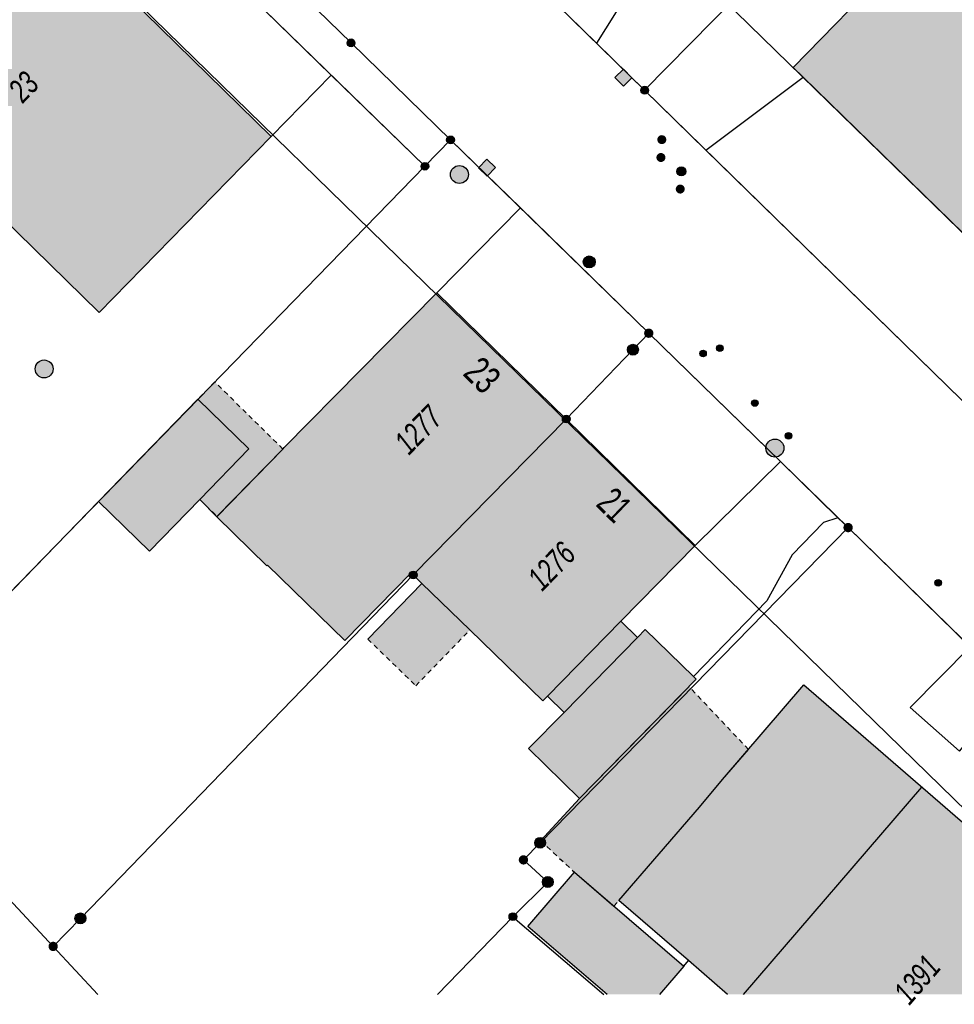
# Model space of a CAD drawing. Header units: metres. Extents: x 2695751 to 2696029, y 1260877 to 1261206.
# Tile 7 of 69: x 2695833 to 2695872, y 1260882 to 1260923. Entities that reach past the tile are written whole.
import ezdxf

# ---------------------------------------------------------------- set-up
doc = ezdxf.new("R2010")
doc.units = ezdxf.units.M
doc.linetypes.add('AUSGEZOGEN', pattern=[0])
doc.linetypes.add('VERDECKT2_S2', pattern=[0.36, 0.2, -0.16])
for name, color, linetype in [('AV_Flächen (EO)', 7, 'AUSGEZOGEN'), ('AV_Gebäudeflächen (BB)', 7, 'AUSGEZOGEN'), ('AV_Gebäudeflächen (EO)', 7, 'AUSGEZOGEN'), ('AV_Haus-Nr.', 7, 'AUSGEZOGEN'), ('AV_Linien (BB)', 7, 'AUSGEZOGEN'), ('AV_Linien (EO)', 7, 'AUSGEZOGEN'), ('AV_Versicherung-Nr.', 7, 'AUSGEZOGEN'), ('Liegenschaftsgrenzen', 7, 'AUSGEZOGEN'), ('PFAV', 255, 'AUSGEZOGEN'), ('PFAW', 255, 'AUSGEZOGEN'), ('PFEW', 255, 'AUSGEZOGEN'), ('PFGA', 255, 'AUSGEZOGEN'), ('PFWA', 255, 'AUSGEZOGEN'), ('RAEW', 8, 'AUSGEZOGEN'), ('RP_Abstandslinie', 7, 'AUSGEZOGEN')]:
    doc.layers.add(name, color=color, linetype=linetype)
doc.styles.add('ARIAL', font='arial.ttf')

msp = doc.modelspace()

# ---------------------------------------------------------------- hatches: boundary and pattern name
at = {"layer": 'AV_Gebäudeflächen (BB)', "true_color": 0xd2d2d2, "transparency": 33554687}
for points in [[(2695829.901, 1260931.914), (2695822.7, 1260924.549), (2695827.742, 1260919.62), (2695836.665, 1260910.895), (2695843.867, 1260918.259)], [(2695878.81, 1260908.35), (2695886.95, 1260916.691), (2695873.863, 1260929.517), (2695865.697, 1260921.138), (2695866.105, 1260920.74)], [(2695849.8, 1260899.92), (2695856.2, 1260906.44), (2695850.782, 1260911.713), (2695844.41, 1260905.248), (2695844.349, 1260905.186), (2695841.589, 1260902.353), (2695843.682, 1260900.295), (2695843.71, 1260900.323), (2695846.943, 1260897.18), (2695849.711, 1260900.008)], [(2695836.635, 1260902.989), (2695838.769, 1260900.916), (2695840.872, 1260903.08), (2695842.924, 1260905.192), (2695840.792, 1260907.267)], [(2695856.2, 1260906.44), (2695849.8, 1260899.92), (2695850.166, 1260899.565), (2695852.169, 1260897.623), (2695855.228, 1260894.659), (2695855.417, 1260894.852), (2695856.11, 1260894.172), (2695854.626, 1260892.657), (2695856.756, 1260890.572), (2695861.637, 1260895.559), (2695861.521, 1260895.672), (2695859.498, 1260897.637), (2695859.179, 1260897.311), (2695858.491, 1260897.985), (2695861.6, 1260901.154)], [(2695861.319, 1260883.793), (2695862.952, 1260882.381), (2695877.617, 1260882.381), (2695878.642, 1260883.572), (2695879.105, 1260884.11), (2695866.142, 1260895.324), (2695862.736, 1260891.366), (2695861.771, 1260890.203), (2695858.406, 1260886.313)], [(2695856.543, 1260887.49), (2695854.599, 1260885.225), (2695857.913, 1260882.381), (2695860.105, 1260882.381), (2695861.119, 1260883.562)]]:
    msp.add_hatch(color=254, dxfattribs=at).paths.add_polyline_path(points)
at = {"layer": 'AV_Gebäudeflächen (EO)', "true_color": 0xebebeb, "transparency": 33554687}
for points in [[(2695840.792, 1260907.267), (2695842.924, 1260905.192), (2695840.872, 1260903.08), (2695841.598, 1260902.375), (2695844.349, 1260905.186), (2695841.499, 1260907.995)], [(2695849.908, 1260895.289), (2695852.169, 1260897.623), (2695850.166, 1260899.565), (2695847.904, 1260897.231)], [(2695863.82, 1260892.626), (2695861.336, 1260895.252), (2695856.756, 1260890.572), (2695855.131, 1260888.806), (2695856.543, 1260887.49), (2695858.197, 1260886.071), (2695858.406, 1260886.313), (2695861.771, 1260890.203), (2695862.736, 1260891.366)]]:
    msp.add_hatch(color=7, dxfattribs=at).paths.add_polyline_path(points)
at = {"layer": 'PFAV', "transparency": 33554687}
for points in [[(2695847.362, 1260922.17), (2695847.359, 1260922.203), (2695847.349, 1260922.234), (2695847.333, 1260922.263), (2695847.312, 1260922.288), (2695847.286, 1260922.308), (2695847.256, 1260922.322), (2695847.225, 1260922.331), (2695847.192, 1260922.332), (2695847.159, 1260922.327), (2695847.128, 1260922.316), (2695847.101, 1260922.299), (2695847.077, 1260922.276), (2695847.058, 1260922.249), (2695847.045, 1260922.219), (2695847.038, 1260922.186), (2695847.038, 1260922.154), (2695847.045, 1260922.121), (2695847.058, 1260922.091), (2695847.077, 1260922.064), (2695847.101, 1260922.041), (2695847.128, 1260922.024), (2695847.159, 1260922.013), (2695847.192, 1260922.008), (2695847.225, 1260922.009), (2695847.256, 1260922.018), (2695847.286, 1260922.032), (2695847.312, 1260922.052), (2695847.333, 1260922.077), (2695847.349, 1260922.106), (2695847.359, 1260922.137)], [(2695859.642, 1260920.19), (2695859.639, 1260920.223), (2695859.629, 1260920.254), (2695859.613, 1260920.283), (2695859.592, 1260920.308), (2695859.566, 1260920.328), (2695859.536, 1260920.342), (2695859.505, 1260920.351), (2695859.472, 1260920.352), (2695859.439, 1260920.347), (2695859.408, 1260920.336), (2695859.381, 1260920.319), (2695859.357, 1260920.296), (2695859.338, 1260920.269), (2695859.325, 1260920.239), (2695859.318, 1260920.206), (2695859.318, 1260920.174), (2695859.325, 1260920.141), (2695859.338, 1260920.111), (2695859.357, 1260920.084), (2695859.381, 1260920.061), (2695859.408, 1260920.044), (2695859.439, 1260920.033), (2695859.472, 1260920.028), (2695859.505, 1260920.029), (2695859.536, 1260920.038), (2695859.566, 1260920.052), (2695859.592, 1260920.072), (2695859.613, 1260920.097), (2695859.629, 1260920.126), (2695859.639, 1260920.157)], [(2695851.524, 1260918.112), (2695851.521, 1260918.145), (2695851.511, 1260918.176), (2695851.495, 1260918.205), (2695851.474, 1260918.23), (2695851.448, 1260918.25), (2695851.418, 1260918.264), (2695851.387, 1260918.273), (2695851.354, 1260918.274), (2695851.321, 1260918.269), (2695851.29, 1260918.258), (2695851.263, 1260918.241), (2695851.239, 1260918.218), (2695851.22, 1260918.191), (2695851.207, 1260918.161), (2695851.2, 1260918.128), (2695851.2, 1260918.096), (2695851.207, 1260918.063), (2695851.22, 1260918.033), (2695851.239, 1260918.006), (2695851.263, 1260917.983), (2695851.29, 1260917.966), (2695851.321, 1260917.955), (2695851.354, 1260917.95), (2695851.387, 1260917.951), (2695851.418, 1260917.96), (2695851.448, 1260917.974), (2695851.474, 1260917.994), (2695851.495, 1260918.019), (2695851.511, 1260918.048), (2695851.521, 1260918.079)], [(2695850.452, 1260917.01), (2695850.449, 1260917.043), (2695850.439, 1260917.074), (2695850.423, 1260917.103), (2695850.402, 1260917.128), (2695850.376, 1260917.148), (2695850.346, 1260917.162), (2695850.315, 1260917.171), (2695850.282, 1260917.172), (2695850.249, 1260917.167), (2695850.218, 1260917.156), (2695850.191, 1260917.139), (2695850.167, 1260917.116), (2695850.148, 1260917.089), (2695850.135, 1260917.059), (2695850.128, 1260917.026), (2695850.128, 1260916.994), (2695850.135, 1260916.961), (2695850.148, 1260916.931), (2695850.167, 1260916.904), (2695850.191, 1260916.881), (2695850.218, 1260916.864), (2695850.249, 1260916.853), (2695850.282, 1260916.848), (2695850.315, 1260916.849), (2695850.346, 1260916.858), (2695850.376, 1260916.872), (2695850.402, 1260916.892), (2695850.423, 1260916.917), (2695850.439, 1260916.946), (2695850.449, 1260916.977)], [(2695859.848, 1260910.029), (2695859.844, 1260910.068), (2695859.832, 1260910.106), (2695859.813, 1260910.14), (2695859.787, 1260910.17), (2695859.756, 1260910.194), (2695859.721, 1260910.212), (2695859.683, 1260910.222), (2695859.643, 1260910.224), (2695859.604, 1260910.218), (2695859.567, 1260910.204), (2695859.534, 1260910.183), (2695859.505, 1260910.156), (2695859.483, 1260910.124), (2695859.467, 1260910.087), (2695859.459, 1260910.049), (2695859.459, 1260910.009), (2695859.467, 1260909.971), (2695859.483, 1260909.934), (2695859.505, 1260909.902), (2695859.534, 1260909.875), (2695859.567, 1260909.854), (2695859.604, 1260909.84), (2695859.643, 1260909.834), (2695859.683, 1260909.836), (2695859.721, 1260909.846), (2695859.756, 1260909.864), (2695859.787, 1260909.888), (2695859.813, 1260909.918), (2695859.832, 1260909.952), (2695859.844, 1260909.99)], [(2695859.217, 1260909.34), (2695859.213, 1260909.386), (2695859.199, 1260909.43), (2695859.177, 1260909.47), (2695859.147, 1260909.505), (2695859.11, 1260909.533), (2695859.069, 1260909.553), (2695859.024, 1260909.565), (2695858.978, 1260909.567), (2695858.933, 1260909.56), (2695858.89, 1260909.544), (2695858.851, 1260909.52), (2695858.817, 1260909.488), (2695858.791, 1260909.45), (2695858.773, 1260909.408), (2695858.764, 1260909.363), (2695858.764, 1260909.317), (2695858.773, 1260909.272), (2695858.791, 1260909.23), (2695858.817, 1260909.192), (2695858.851, 1260909.16), (2695858.89, 1260909.136), (2695858.933, 1260909.12), (2695858.978, 1260909.113), (2695859.024, 1260909.115), (2695859.069, 1260909.127), (2695859.11, 1260909.147), (2695859.147, 1260909.175), (2695859.177, 1260909.21), (2695859.199, 1260909.25), (2695859.213, 1260909.294)], [(2695856.362, 1260906.44), (2695856.359, 1260906.473), (2695856.349, 1260906.504), (2695856.333, 1260906.533), (2695856.312, 1260906.558), (2695856.286, 1260906.578), (2695856.256, 1260906.592), (2695856.225, 1260906.601), (2695856.192, 1260906.602), (2695856.159, 1260906.597), (2695856.128, 1260906.586), (2695856.101, 1260906.569), (2695856.077, 1260906.546), (2695856.058, 1260906.519), (2695856.045, 1260906.489), (2695856.038, 1260906.456), (2695856.038, 1260906.424), (2695856.045, 1260906.391), (2695856.058, 1260906.361), (2695856.077, 1260906.334), (2695856.101, 1260906.311), (2695856.128, 1260906.294), (2695856.159, 1260906.283), (2695856.192, 1260906.278), (2695856.225, 1260906.279), (2695856.256, 1260906.288), (2695856.286, 1260906.302), (2695856.312, 1260906.322), (2695856.333, 1260906.347), (2695856.349, 1260906.376), (2695856.359, 1260906.407)], [(2695868.185, 1260901.9), (2695868.181, 1260901.939), (2695868.169, 1260901.977), (2695868.15, 1260902.011), (2695868.124, 1260902.041), (2695868.093, 1260902.065), (2695868.058, 1260902.083), (2695868.02, 1260902.093), (2695867.98, 1260902.095), (2695867.941, 1260902.089), (2695867.904, 1260902.075), (2695867.871, 1260902.054), (2695867.842, 1260902.027), (2695867.82, 1260901.995), (2695867.804, 1260901.958), (2695867.796, 1260901.92), (2695867.796, 1260901.88), (2695867.804, 1260901.842), (2695867.82, 1260901.805), (2695867.842, 1260901.773), (2695867.871, 1260901.746), (2695867.904, 1260901.725), (2695867.941, 1260901.711), (2695867.98, 1260901.705), (2695868.02, 1260901.707), (2695868.058, 1260901.717), (2695868.093, 1260901.735), (2695868.124, 1260901.759), (2695868.15, 1260901.789), (2695868.169, 1260901.823), (2695868.181, 1260901.861)], [(2695849.962, 1260899.92), (2695849.959, 1260899.953), (2695849.949, 1260899.984), (2695849.933, 1260900.013), (2695849.912, 1260900.038), (2695849.886, 1260900.058), (2695849.856, 1260900.072), (2695849.825, 1260900.081), (2695849.792, 1260900.082), (2695849.759, 1260900.077), (2695849.728, 1260900.066), (2695849.701, 1260900.049), (2695849.677, 1260900.026), (2695849.658, 1260899.999), (2695849.645, 1260899.969), (2695849.638, 1260899.936), (2695849.638, 1260899.904), (2695849.645, 1260899.871), (2695849.658, 1260899.841), (2695849.677, 1260899.814), (2695849.701, 1260899.791), (2695849.728, 1260899.774), (2695849.759, 1260899.763), (2695849.792, 1260899.758), (2695849.825, 1260899.759), (2695849.856, 1260899.768), (2695849.886, 1260899.782), (2695849.912, 1260899.802), (2695849.933, 1260899.827), (2695849.949, 1260899.856), (2695849.959, 1260899.887)], [(2695855.337, 1260888.72), (2695855.333, 1260888.766), (2695855.319, 1260888.81), (2695855.297, 1260888.85), (2695855.267, 1260888.885), (2695855.23, 1260888.913), (2695855.189, 1260888.933), (2695855.144, 1260888.945), (2695855.098, 1260888.947), (2695855.053, 1260888.94), (2695855.01, 1260888.924), (2695854.971, 1260888.9), (2695854.937, 1260888.868), (2695854.911, 1260888.83), (2695854.893, 1260888.788), (2695854.884, 1260888.743), (2695854.884, 1260888.697), (2695854.893, 1260888.652), (2695854.911, 1260888.61), (2695854.937, 1260888.572), (2695854.971, 1260888.54), (2695855.01, 1260888.516), (2695855.053, 1260888.5), (2695855.098, 1260888.493), (2695855.144, 1260888.495), (2695855.189, 1260888.507), (2695855.23, 1260888.527), (2695855.267, 1260888.555), (2695855.297, 1260888.59), (2695855.319, 1260888.63), (2695855.333, 1260888.674)], [(2695854.606, 1260888.005), (2695854.602, 1260888.044), (2695854.59, 1260888.082), (2695854.571, 1260888.116), (2695854.545, 1260888.146), (2695854.514, 1260888.17), (2695854.479, 1260888.188), (2695854.441, 1260888.198), (2695854.401, 1260888.2), (2695854.362, 1260888.194), (2695854.325, 1260888.18), (2695854.292, 1260888.159), (2695854.263, 1260888.132), (2695854.241, 1260888.1), (2695854.225, 1260888.063), (2695854.217, 1260888.025), (2695854.217, 1260887.985), (2695854.225, 1260887.947), (2695854.241, 1260887.91), (2695854.263, 1260887.878), (2695854.292, 1260887.851), (2695854.325, 1260887.83), (2695854.362, 1260887.816), (2695854.401, 1260887.81), (2695854.441, 1260887.812), (2695854.479, 1260887.822), (2695854.514, 1260887.84), (2695854.545, 1260887.864), (2695854.571, 1260887.894), (2695854.59, 1260887.928), (2695854.602, 1260887.966)], [(2695855.657, 1260887.08), (2695855.653, 1260887.126), (2695855.639, 1260887.17), (2695855.617, 1260887.21), (2695855.587, 1260887.245), (2695855.55, 1260887.273), (2695855.509, 1260887.293), (2695855.464, 1260887.305), (2695855.418, 1260887.307), (2695855.373, 1260887.3), (2695855.33, 1260887.284), (2695855.291, 1260887.26), (2695855.257, 1260887.228), (2695855.231, 1260887.19), (2695855.213, 1260887.148), (2695855.204, 1260887.103), (2695855.204, 1260887.057), (2695855.213, 1260887.012), (2695855.231, 1260886.97), (2695855.257, 1260886.932), (2695855.291, 1260886.9), (2695855.33, 1260886.876), (2695855.373, 1260886.86), (2695855.418, 1260886.853), (2695855.464, 1260886.855), (2695855.509, 1260886.867), (2695855.55, 1260886.887), (2695855.587, 1260886.915), (2695855.617, 1260886.95), (2695855.639, 1260886.99), (2695855.653, 1260887.034)], [(2695836.107, 1260885.56), (2695836.103, 1260885.606), (2695836.089, 1260885.65), (2695836.067, 1260885.69), (2695836.037, 1260885.725), (2695836, 1260885.753), (2695835.959, 1260885.773), (2695835.914, 1260885.785), (2695835.868, 1260885.787), (2695835.823, 1260885.78), (2695835.78, 1260885.764), (2695835.741, 1260885.74), (2695835.707, 1260885.708), (2695835.681, 1260885.67), (2695835.663, 1260885.628), (2695835.654, 1260885.583), (2695835.654, 1260885.537), (2695835.663, 1260885.492), (2695835.681, 1260885.45), (2695835.707, 1260885.412), (2695835.741, 1260885.38), (2695835.78, 1260885.356), (2695835.823, 1260885.34), (2695835.868, 1260885.333), (2695835.914, 1260885.335), (2695835.959, 1260885.347), (2695836, 1260885.367), (2695836.037, 1260885.395), (2695836.067, 1260885.43), (2695836.089, 1260885.47), (2695836.103, 1260885.514)], [(2695854.132, 1260885.63), (2695854.129, 1260885.663), (2695854.119, 1260885.694), (2695854.103, 1260885.723), (2695854.082, 1260885.748), (2695854.056, 1260885.768), (2695854.026, 1260885.782), (2695853.995, 1260885.791), (2695853.962, 1260885.792), (2695853.929, 1260885.787), (2695853.898, 1260885.776), (2695853.871, 1260885.759), (2695853.847, 1260885.736), (2695853.828, 1260885.709), (2695853.815, 1260885.679), (2695853.808, 1260885.646), (2695853.808, 1260885.614), (2695853.815, 1260885.581), (2695853.828, 1260885.551), (2695853.847, 1260885.524), (2695853.871, 1260885.501), (2695853.898, 1260885.484), (2695853.929, 1260885.473), (2695853.962, 1260885.468), (2695853.995, 1260885.469), (2695854.026, 1260885.478), (2695854.056, 1260885.492), (2695854.082, 1260885.512), (2695854.103, 1260885.537), (2695854.119, 1260885.566), (2695854.129, 1260885.597)], [(2695834.938, 1260884.387), (2695834.934, 1260884.426), (2695834.922, 1260884.464), (2695834.903, 1260884.498), (2695834.877, 1260884.528), (2695834.846, 1260884.552), (2695834.811, 1260884.57), (2695834.773, 1260884.58), (2695834.733, 1260884.582), (2695834.694, 1260884.576), (2695834.657, 1260884.562), (2695834.624, 1260884.541), (2695834.595, 1260884.514), (2695834.573, 1260884.482), (2695834.557, 1260884.445), (2695834.549, 1260884.407), (2695834.549, 1260884.367), (2695834.557, 1260884.329), (2695834.573, 1260884.292), (2695834.595, 1260884.26), (2695834.624, 1260884.233), (2695834.657, 1260884.212), (2695834.694, 1260884.198), (2695834.733, 1260884.192), (2695834.773, 1260884.194), (2695834.811, 1260884.204), (2695834.846, 1260884.222), (2695834.877, 1260884.246), (2695834.903, 1260884.276), (2695834.922, 1260884.31), (2695834.934, 1260884.348)]]:
    msp.add_hatch(color=7, dxfattribs=at).paths.add_polyline_path(points)
at = {"layer": 'PFAW', "transparency": 33554687}
for points in [[(2695858.592, 1260921.068), (2695858.237, 1260920.715), (2695858.59, 1260920.36), (2695858.945, 1260920.713)], [(2695852.884, 1260917.305), (2695852.538, 1260916.945), (2695852.898, 1260916.599), (2695853.244, 1260916.959)], [(2695852.001, 1260916.402), (2695852.048, 1260916.461), (2695852.083, 1260916.528), (2695852.104, 1260916.601), (2695852.109, 1260916.677), (2695852.099, 1260916.752), (2695852.074, 1260916.824), (2695852.036, 1260916.889), (2695851.984, 1260916.945), (2695851.923, 1260916.989), (2695851.854, 1260917.021), (2695851.78, 1260917.038), (2695851.704, 1260917.039), (2695851.629, 1260917.026), (2695851.559, 1260916.997), (2695851.496, 1260916.955), (2695851.443, 1260916.901), (2695851.401, 1260916.838), (2695851.373, 1260916.767), (2695851.36, 1260916.692), (2695851.363, 1260916.616), (2695851.38, 1260916.543), (2695851.412, 1260916.474), (2695851.457, 1260916.413), (2695851.514, 1260916.362), (2695851.579, 1260916.324), (2695851.651, 1260916.3), (2695851.726, 1260916.291), (2695851.802, 1260916.297), (2695851.875, 1260916.318), (2695851.942, 1260916.353)], [(2695834.74, 1260908.534), (2695834.732, 1260908.609), (2695834.71, 1260908.682), (2695834.673, 1260908.748), (2695834.623, 1260908.805), (2695834.563, 1260908.852), (2695834.495, 1260908.885), (2695834.422, 1260908.904), (2695834.346, 1260908.908), (2695834.271, 1260908.897), (2695834.2, 1260908.87), (2695834.135, 1260908.83), (2695834.08, 1260908.778), (2695834.037, 1260908.716), (2695834.007, 1260908.646), (2695833.992, 1260908.572), (2695833.992, 1260908.496), (2695834.007, 1260908.421), (2695834.037, 1260908.352), (2695834.08, 1260908.289), (2695834.135, 1260908.237), (2695834.2, 1260908.197), (2695834.271, 1260908.171), (2695834.346, 1260908.159), (2695834.422, 1260908.163), (2695834.495, 1260908.182), (2695834.563, 1260908.215), (2695834.623, 1260908.262), (2695834.673, 1260908.319), (2695834.71, 1260908.386), (2695834.732, 1260908.458)]]:
    msp.add_hatch(color=7, dxfattribs=at).paths.add_polyline_path(points)
at = {"layer": 'PFEW', "transparency": 33554687}
msp.add_hatch(color=7, dxfattribs=at).paths.add_polyline_path([(2695865.301, 1260905.187), (2695865.301, 1260905.263), (2695865.286, 1260905.337), (2695865.256, 1260905.407), (2695865.213, 1260905.469), (2695865.158, 1260905.521), (2695865.093, 1260905.562), (2695865.022, 1260905.588), (2695864.947, 1260905.6), (2695864.871, 1260905.596), (2695864.798, 1260905.577), (2695864.73, 1260905.543), (2695864.67, 1260905.497), (2695864.62, 1260905.439), (2695864.583, 1260905.373), (2695864.561, 1260905.301), (2695864.553, 1260905.225), (2695864.561, 1260905.15), (2695864.583, 1260905.077), (2695864.62, 1260905.011), (2695864.67, 1260904.953), (2695864.73, 1260904.907), (2695864.798, 1260904.873), (2695864.871, 1260904.854), (2695864.947, 1260904.85), (2695865.022, 1260904.862), (2695865.093, 1260904.888), (2695865.157, 1260904.928), (2695865.212, 1260904.981), (2695865.256, 1260905.043), (2695865.286, 1260905.113)])
at = {"layer": 'PFGA', "transparency": 33554687}
for points in [[(2695860.385, 1260918.127), (2695860.381, 1260918.164), (2695860.369, 1260918.2), (2695860.35, 1260918.233), (2695860.324, 1260918.261), (2695860.294, 1260918.284), (2695860.26, 1260918.3), (2695860.223, 1260918.309), (2695860.185, 1260918.31), (2695860.147, 1260918.304), (2695860.112, 1260918.29), (2695860.08, 1260918.269), (2695860.053, 1260918.242), (2695860.032, 1260918.211), (2695860.018, 1260918.176), (2695860.011, 1260918.138), (2695860.012, 1260918.1), (2695860.02, 1260918.063), (2695860.036, 1260918.029), (2695860.058, 1260917.998), (2695860.086, 1260917.973), (2695860.119, 1260917.953), (2695860.155, 1260917.941), (2695860.192, 1260917.936), (2695860.23, 1260917.938), (2695860.267, 1260917.948), (2695860.3, 1260917.966), (2695860.33, 1260917.99), (2695860.354, 1260918.019), (2695860.372, 1260918.052), (2695860.382, 1260918.089)], [(2695860.883, 1260916.662), (2695860.912, 1260916.637), (2695860.946, 1260916.62), (2695860.982, 1260916.609), (2695861.02, 1260916.606), (2695861.058, 1260916.61), (2695861.094, 1260916.622), (2695861.127, 1260916.641), (2695861.155, 1260916.666), (2695861.178, 1260916.696), (2695861.194, 1260916.731), (2695861.203, 1260916.768), (2695861.204, 1260916.806), (2695861.198, 1260916.843), (2695861.184, 1260916.878), (2695861.163, 1260916.91), (2695861.137, 1260916.937), (2695861.105, 1260916.958), (2695861.07, 1260916.973), (2695861.033, 1260916.98), (2695860.995, 1260916.979), (2695860.958, 1260916.971), (2695860.923, 1260916.955), (2695860.893, 1260916.933), (2695860.867, 1260916.905), (2695860.847, 1260916.873), (2695860.835, 1260916.837), (2695860.83, 1260916.799), (2695860.832, 1260916.762), (2695860.842, 1260916.725), (2695860.86, 1260916.691)], [(2695857.414, 1260913.008), (2695857.409, 1260913.058), (2695857.394, 1260913.107), (2695857.369, 1260913.151), (2695857.336, 1260913.189), (2695857.296, 1260913.22), (2695857.251, 1260913.242), (2695857.202, 1260913.255), (2695857.151, 1260913.258), (2695857.101, 1260913.25), (2695857.054, 1260913.232), (2695857.011, 1260913.206), (2695856.974, 1260913.171), (2695856.945, 1260913.129), (2695856.925, 1260913.083), (2695856.915, 1260913.033), (2695856.915, 1260912.983), (2695856.925, 1260912.933), (2695856.945, 1260912.887), (2695856.974, 1260912.845), (2695857.011, 1260912.81), (2695857.054, 1260912.784), (2695857.101, 1260912.766), (2695857.151, 1260912.758), (2695857.202, 1260912.761), (2695857.251, 1260912.774), (2695857.296, 1260912.796), (2695857.336, 1260912.827), (2695857.369, 1260912.865), (2695857.394, 1260912.909), (2695857.409, 1260912.958)]]:
    msp.add_hatch(color=7, dxfattribs=at).paths.add_polyline_path(points)
at = {"layer": 'PFWA', "transparency": 33554687}
for points in [[(2695860.026, 1260917.507), (2695860.013, 1260917.493), (2695860.002, 1260917.477), (2695859.993, 1260917.461), (2695859.985, 1260917.444), (2695859.979, 1260917.426), (2695859.975, 1260917.407), (2695859.973, 1260917.388), (2695859.973, 1260917.369), (2695859.974, 1260917.35), (2695859.978, 1260917.332), (2695859.983, 1260917.313), (2695859.99, 1260917.296), (2695859.999, 1260917.279), (2695860.01, 1260917.263), (2695860.022, 1260917.249), (2695860.036, 1260917.236), (2695860.051, 1260917.224), (2695860.067, 1260917.213), (2695860.084, 1260917.205), (2695860.101, 1260917.198), (2695860.12, 1260917.193), (2695860.138, 1260917.19), (2695860.157, 1260917.189), (2695860.176, 1260917.189), (2695860.195, 1260917.192), (2695860.214, 1260917.196), (2695860.231, 1260917.203), (2695860.249, 1260917.211), (2695860.265, 1260917.221), (2695860.28, 1260917.232), (2695860.294, 1260917.245), (2695860.307, 1260917.259), (2695860.318, 1260917.275), (2695860.327, 1260917.291), (2695860.335, 1260917.308), (2695860.341, 1260917.326), (2695860.345, 1260917.345), (2695860.347, 1260917.364), (2695860.347, 1260917.383), (2695860.346, 1260917.402), (2695860.342, 1260917.42), (2695860.337, 1260917.439), (2695860.33, 1260917.456), (2695860.321, 1260917.473), (2695860.31, 1260917.489), (2695860.298, 1260917.503), (2695860.284, 1260917.516), (2695860.269, 1260917.528), (2695860.253, 1260917.539), (2695860.236, 1260917.547), (2695860.219, 1260917.554), (2695860.2, 1260917.559), (2695860.182, 1260917.562), (2695860.163, 1260917.563), (2695860.144, 1260917.563), (2695860.125, 1260917.56), (2695860.106, 1260917.556), (2695860.089, 1260917.549), (2695860.071, 1260917.541), (2695860.055, 1260917.531), (2695860.04, 1260917.52)], [(2695860.84, 1260916.191), (2695860.827, 1260916.177), (2695860.815, 1260916.162), (2695860.805, 1260916.145), (2695860.797, 1260916.128), (2695860.791, 1260916.11), (2695860.786, 1260916.092), (2695860.783, 1260916.073), (2695860.783, 1260916.054), (2695860.784, 1260916.035), (2695860.787, 1260916.016), (2695860.792, 1260915.998), (2695860.798, 1260915.98), (2695860.807, 1260915.963), (2695860.817, 1260915.947), (2695860.829, 1260915.933), (2695860.842, 1260915.919), (2695860.857, 1260915.907), (2695860.872, 1260915.896), (2695860.889, 1260915.887), (2695860.907, 1260915.88), (2695860.925, 1260915.874), (2695860.943, 1260915.87), (2695860.962, 1260915.869), (2695860.981, 1260915.869), (2695861, 1260915.871), (2695861.019, 1260915.875), (2695861.037, 1260915.881), (2695861.054, 1260915.888), (2695861.071, 1260915.898), (2695861.086, 1260915.909), (2695861.1, 1260915.921), (2695861.113, 1260915.935), (2695861.125, 1260915.95), (2695861.135, 1260915.967), (2695861.143, 1260915.984), (2695861.149, 1260916.002), (2695861.154, 1260916.02), (2695861.157, 1260916.039), (2695861.157, 1260916.058), (2695861.156, 1260916.077), (2695861.153, 1260916.096), (2695861.148, 1260916.114), (2695861.142, 1260916.132), (2695861.133, 1260916.149), (2695861.123, 1260916.165), (2695861.111, 1260916.179), (2695861.098, 1260916.193), (2695861.083, 1260916.205), (2695861.068, 1260916.216), (2695861.051, 1260916.225), (2695861.033, 1260916.232), (2695861.015, 1260916.238), (2695860.997, 1260916.242), (2695860.978, 1260916.243), (2695860.959, 1260916.243), (2695860.94, 1260916.241), (2695860.921, 1260916.237), (2695860.903, 1260916.231), (2695860.886, 1260916.224), (2695860.869, 1260916.214), (2695860.854, 1260916.203)]]:
    msp.add_hatch(color=7, dxfattribs=at).paths.add_polyline_path(points)
at = {"layer": 'RAEW', "transparency": 33554687}
for points in [[(2695862.49, 1260909.399), (2695862.49, 1260909.385), (2695862.492, 1260909.371), (2695862.496, 1260909.358), (2695862.501, 1260909.345), (2695862.507, 1260909.332), (2695862.514, 1260909.32), (2695862.523, 1260909.309), (2695862.532, 1260909.299), (2695862.543, 1260909.29), (2695862.554, 1260909.282), (2695862.566, 1260909.276), (2695862.579, 1260909.27), (2695862.593, 1260909.266), (2695862.606, 1260909.263), (2695862.62, 1260909.262), (2695862.634, 1260909.262), (2695862.648, 1260909.263), (2695862.661, 1260909.266), (2695862.675, 1260909.27), (2695862.688, 1260909.276), (2695862.7, 1260909.282), (2695862.711, 1260909.29), (2695862.722, 1260909.299), (2695862.731, 1260909.309), (2695862.74, 1260909.32), (2695862.747, 1260909.332), (2695862.753, 1260909.345), (2695862.758, 1260909.358), (2695862.762, 1260909.371), (2695862.764, 1260909.385), (2695862.764, 1260909.399), (2695862.764, 1260909.413), (2695862.762, 1260909.427), (2695862.758, 1260909.44), (2695862.753, 1260909.453), (2695862.747, 1260909.466), (2695862.74, 1260909.478), (2695862.731, 1260909.489), (2695862.722, 1260909.499), (2695862.711, 1260909.508), (2695862.7, 1260909.516), (2695862.688, 1260909.522), (2695862.675, 1260909.528), (2695862.661, 1260909.532), (2695862.648, 1260909.535), (2695862.634, 1260909.536), (2695862.62, 1260909.536), (2695862.606, 1260909.535), (2695862.593, 1260909.532), (2695862.579, 1260909.528), (2695862.566, 1260909.522), (2695862.554, 1260909.516), (2695862.543, 1260909.508), (2695862.532, 1260909.499), (2695862.523, 1260909.489), (2695862.514, 1260909.478), (2695862.507, 1260909.466), (2695862.501, 1260909.453), (2695862.496, 1260909.44), (2695862.492, 1260909.427), (2695862.49, 1260909.413)], [(2695861.785, 1260909.178), (2695861.785, 1260909.164), (2695861.787, 1260909.15), (2695861.791, 1260909.137), (2695861.796, 1260909.124), (2695861.802, 1260909.111), (2695861.809, 1260909.099), (2695861.818, 1260909.088), (2695861.827, 1260909.078), (2695861.838, 1260909.069), (2695861.849, 1260909.061), (2695861.861, 1260909.055), (2695861.874, 1260909.049), (2695861.888, 1260909.045), (2695861.901, 1260909.042), (2695861.915, 1260909.041), (2695861.929, 1260909.041), (2695861.943, 1260909.042), (2695861.956, 1260909.045), (2695861.97, 1260909.049), (2695861.983, 1260909.055), (2695861.995, 1260909.061), (2695862.006, 1260909.069), (2695862.017, 1260909.078), (2695862.026, 1260909.088), (2695862.035, 1260909.099), (2695862.042, 1260909.111), (2695862.048, 1260909.124), (2695862.053, 1260909.137), (2695862.057, 1260909.15), (2695862.059, 1260909.164), (2695862.059, 1260909.178), (2695862.059, 1260909.192), (2695862.057, 1260909.206), (2695862.053, 1260909.219), (2695862.048, 1260909.232), (2695862.042, 1260909.245), (2695862.035, 1260909.257), (2695862.026, 1260909.268), (2695862.017, 1260909.278), (2695862.006, 1260909.287), (2695861.995, 1260909.295), (2695861.983, 1260909.301), (2695861.97, 1260909.307), (2695861.956, 1260909.311), (2695861.943, 1260909.314), (2695861.929, 1260909.315), (2695861.915, 1260909.315), (2695861.901, 1260909.314), (2695861.888, 1260909.311), (2695861.874, 1260909.307), (2695861.861, 1260909.301), (2695861.849, 1260909.295), (2695861.838, 1260909.287), (2695861.827, 1260909.278), (2695861.818, 1260909.268), (2695861.809, 1260909.257), (2695861.802, 1260909.245), (2695861.796, 1260909.232), (2695861.791, 1260909.219), (2695861.787, 1260909.206), (2695861.785, 1260909.192)], [(2695863.95, 1260907.108), (2695863.95, 1260907.094), (2695863.952, 1260907.08), (2695863.956, 1260907.067), (2695863.961, 1260907.054), (2695863.967, 1260907.041), (2695863.974, 1260907.029), (2695863.983, 1260907.018), (2695863.992, 1260907.008), (2695864.003, 1260906.999), (2695864.014, 1260906.991), (2695864.026, 1260906.985), (2695864.039, 1260906.979), (2695864.053, 1260906.975), (2695864.066, 1260906.972), (2695864.08, 1260906.971), (2695864.094, 1260906.971), (2695864.108, 1260906.972), (2695864.121, 1260906.975), (2695864.135, 1260906.979), (2695864.148, 1260906.985), (2695864.16, 1260906.991), (2695864.171, 1260906.999), (2695864.182, 1260907.008), (2695864.191, 1260907.018), (2695864.2, 1260907.029), (2695864.207, 1260907.041), (2695864.213, 1260907.054), (2695864.218, 1260907.067), (2695864.222, 1260907.08), (2695864.224, 1260907.094), (2695864.224, 1260907.108), (2695864.224, 1260907.122), (2695864.222, 1260907.136), (2695864.218, 1260907.149), (2695864.213, 1260907.162), (2695864.207, 1260907.175), (2695864.2, 1260907.187), (2695864.191, 1260907.198), (2695864.182, 1260907.208), (2695864.171, 1260907.217), (2695864.16, 1260907.225), (2695864.148, 1260907.231), (2695864.135, 1260907.237), (2695864.121, 1260907.241), (2695864.108, 1260907.244), (2695864.094, 1260907.245), (2695864.08, 1260907.245), (2695864.066, 1260907.244), (2695864.053, 1260907.241), (2695864.039, 1260907.237), (2695864.026, 1260907.231), (2695864.014, 1260907.225), (2695864.003, 1260907.217), (2695863.992, 1260907.208), (2695863.983, 1260907.198), (2695863.974, 1260907.187), (2695863.967, 1260907.175), (2695863.961, 1260907.162), (2695863.956, 1260907.149), (2695863.952, 1260907.136), (2695863.95, 1260907.122)], [(2695864.087, 1260907.245), (2695864.073, 1260907.245), (2695864.059, 1260907.243), (2695864.046, 1260907.239), (2695864.033, 1260907.234), (2695864.02, 1260907.228), (2695864.008, 1260907.221), (2695863.997, 1260907.212), (2695863.987, 1260907.203), (2695863.978, 1260907.192), (2695863.97, 1260907.181), (2695863.964, 1260907.169), (2695863.958, 1260907.156), (2695863.954, 1260907.142), (2695863.951, 1260907.129), (2695863.95, 1260907.115), (2695863.95, 1260907.101), (2695863.951, 1260907.087), (2695863.954, 1260907.074), (2695863.958, 1260907.06), (2695863.964, 1260907.047), (2695863.97, 1260907.035), (2695863.978, 1260907.024), (2695863.987, 1260907.013), (2695863.997, 1260907.004), (2695864.008, 1260906.995), (2695864.02, 1260906.988), (2695864.033, 1260906.982), (2695864.046, 1260906.977), (2695864.059, 1260906.973), (2695864.073, 1260906.971), (2695864.087, 1260906.971), (2695864.101, 1260906.971), (2695864.115, 1260906.973), (2695864.128, 1260906.977), (2695864.141, 1260906.982), (2695864.154, 1260906.988), (2695864.166, 1260906.995), (2695864.177, 1260907.004), (2695864.187, 1260907.013), (2695864.196, 1260907.024), (2695864.204, 1260907.035), (2695864.21, 1260907.047), (2695864.216, 1260907.06), (2695864.22, 1260907.074), (2695864.223, 1260907.087), (2695864.224, 1260907.101), (2695864.224, 1260907.115), (2695864.223, 1260907.129), (2695864.22, 1260907.142), (2695864.216, 1260907.156), (2695864.21, 1260907.169), (2695864.204, 1260907.181), (2695864.196, 1260907.192), (2695864.187, 1260907.203), (2695864.177, 1260907.212), (2695864.166, 1260907.221), (2695864.154, 1260907.228), (2695864.141, 1260907.234), (2695864.128, 1260907.239), (2695864.115, 1260907.243), (2695864.101, 1260907.245)], [(2695865.359, 1260905.739), (2695865.359, 1260905.725), (2695865.361, 1260905.711), (2695865.365, 1260905.698), (2695865.37, 1260905.685), (2695865.376, 1260905.672), (2695865.383, 1260905.66), (2695865.392, 1260905.649), (2695865.401, 1260905.639), (2695865.412, 1260905.63), (2695865.423, 1260905.622), (2695865.435, 1260905.616), (2695865.448, 1260905.61), (2695865.462, 1260905.606), (2695865.475, 1260905.603), (2695865.489, 1260905.602), (2695865.503, 1260905.602), (2695865.517, 1260905.603), (2695865.53, 1260905.606), (2695865.544, 1260905.61), (2695865.557, 1260905.616), (2695865.569, 1260905.622), (2695865.58, 1260905.63), (2695865.591, 1260905.639), (2695865.6, 1260905.649), (2695865.609, 1260905.66), (2695865.616, 1260905.672), (2695865.622, 1260905.685), (2695865.627, 1260905.698), (2695865.631, 1260905.711), (2695865.633, 1260905.725), (2695865.633, 1260905.739), (2695865.633, 1260905.753), (2695865.631, 1260905.767), (2695865.627, 1260905.78), (2695865.622, 1260905.793), (2695865.616, 1260905.806), (2695865.609, 1260905.818), (2695865.6, 1260905.829), (2695865.591, 1260905.839), (2695865.58, 1260905.848), (2695865.569, 1260905.856), (2695865.557, 1260905.862), (2695865.544, 1260905.868), (2695865.53, 1260905.872), (2695865.517, 1260905.875), (2695865.503, 1260905.876), (2695865.489, 1260905.876), (2695865.475, 1260905.875), (2695865.462, 1260905.872), (2695865.448, 1260905.868), (2695865.435, 1260905.862), (2695865.423, 1260905.856), (2695865.412, 1260905.848), (2695865.401, 1260905.839), (2695865.392, 1260905.829), (2695865.383, 1260905.818), (2695865.376, 1260905.806), (2695865.37, 1260905.793), (2695865.365, 1260905.78), (2695865.361, 1260905.767), (2695865.359, 1260905.753)], [(2695871.622, 1260899.588), (2695871.622, 1260899.574), (2695871.624, 1260899.56), (2695871.628, 1260899.547), (2695871.633, 1260899.534), (2695871.639, 1260899.521), (2695871.646, 1260899.509), (2695871.655, 1260899.498), (2695871.664, 1260899.488), (2695871.675, 1260899.479), (2695871.686, 1260899.471), (2695871.698, 1260899.465), (2695871.711, 1260899.459), (2695871.725, 1260899.455), (2695871.738, 1260899.452), (2695871.752, 1260899.451), (2695871.766, 1260899.451), (2695871.78, 1260899.452), (2695871.793, 1260899.455), (2695871.807, 1260899.459), (2695871.82, 1260899.465), (2695871.832, 1260899.471), (2695871.843, 1260899.479), (2695871.854, 1260899.488), (2695871.863, 1260899.498), (2695871.872, 1260899.509), (2695871.879, 1260899.521), (2695871.885, 1260899.534), (2695871.89, 1260899.547), (2695871.894, 1260899.56), (2695871.896, 1260899.574), (2695871.896, 1260899.588), (2695871.896, 1260899.602), (2695871.894, 1260899.616), (2695871.89, 1260899.629), (2695871.885, 1260899.642), (2695871.879, 1260899.655), (2695871.872, 1260899.667), (2695871.863, 1260899.678), (2695871.854, 1260899.688), (2695871.843, 1260899.697), (2695871.832, 1260899.705), (2695871.82, 1260899.711), (2695871.807, 1260899.717), (2695871.793, 1260899.721), (2695871.78, 1260899.724), (2695871.766, 1260899.725), (2695871.752, 1260899.725), (2695871.738, 1260899.724), (2695871.725, 1260899.721), (2695871.711, 1260899.717), (2695871.698, 1260899.711), (2695871.686, 1260899.705), (2695871.675, 1260899.697), (2695871.664, 1260899.688), (2695871.655, 1260899.678), (2695871.646, 1260899.667), (2695871.639, 1260899.655), (2695871.633, 1260899.642), (2695871.628, 1260899.629), (2695871.624, 1260899.616), (2695871.622, 1260899.602)]]:
    msp.add_hatch(color=1, dxfattribs=at).paths.add_polyline_path(points)

# ---------------------------------------------------------------- linework, layer by layer
at = {"layer": 'AV_Flächen (EO)', "color": 7, "linetype": 'AUSGEZOGEN', "transparency": 33554687}
for p, q in [((2695841.598, 1260902.375), (2695844.349, 1260905.186)), ((2695856.543, 1260887.49), (2695858.197, 1260886.071))]:
    msp.add_line(p, q, dxfattribs=at)
at = {"layer": 'AV_Flächen (EO)', "color": 7, "linetype": 'VERDECKT2_S2', "transparency": 33554687}
for p, q in [((2695840.872, 1260903.08), (2695841.598, 1260902.375)), ((2695849.908, 1260895.289), (2695852.169, 1260897.623)), ((2695847.904, 1260897.231), (2695849.908, 1260895.289)), ((2695863.82, 1260892.626), (2695861.336, 1260895.252)), ((2695855.131, 1260888.806), (2695856.543, 1260887.49)), ((2695858.197, 1260886.071), (2695858.406, 1260886.313))]:
    msp.add_line(p, q, dxfattribs=at)
msp.add_lwpolyline([(2695844.349, 1260905.186), (2695841.499, 1260907.995), (2695840.792, 1260907.267)], dxfattribs=at)
at = {"layer": 'AV_Flächen (EO)', "color": 7, "linetype": 'AUSGEZOGEN', "transparency": 33554687}
for points in [[(2695840.792, 1260907.267), (2695842.924, 1260905.192), (2695840.872, 1260903.08)], [(2695852.169, 1260897.623), (2695850.166, 1260899.565), (2695847.904, 1260897.231)], [(2695861.336, 1260895.252), (2695856.756, 1260890.572), (2695855.131, 1260888.806)], [(2695858.406, 1260886.313), (2695861.771, 1260890.203), (2695862.736, 1260891.366), (2695863.82, 1260892.626)]]:
    msp.add_lwpolyline(points, dxfattribs=at)
at = {"layer": 'AV_Linien (BB)', "color": 7, "linetype": 'AUSGEZOGEN', "transparency": 33554687}
for p, q in [((2695832.388, 1260934.459), (2695846.376, 1260920.825)), ((2695829.901, 1260931.914), (2695843.867, 1260918.259)), ((2695860.198, 1260926.5), (2695857.462, 1260922.16)), ((2695843.867, 1260918.259), (2695846.376, 1260920.825)), ((2695862.041, 1260917.688), (2695866.105, 1260920.74)), ((2695878.81, 1260908.35), (2695866.105, 1260920.74)), ((2695854.282, 1260915.265), (2695851.362, 1260918.112)), ((2695850.782, 1260911.713), (2695854.282, 1260915.265)), ((2695850.782, 1260911.713), (2695856.2, 1260906.44)), ((2695856.2, 1260906.44), (2695849.8, 1260899.92)), ((2695856.2, 1260906.44), (2695861.6, 1260901.154)), ((2695861.6, 1260901.154), (2695865.158, 1260904.661)), ((2695867.565, 1260902.314), (2695865.158, 1260904.661)), ((2695838.769, 1260900.916), (2695836.635, 1260902.989)), ((2695840.872, 1260903.08), (2695838.769, 1260900.916)), ((2695841.589, 1260902.353), (2695840.872, 1260903.08)), ((2695857.913, 1260882.381), (2695854.599, 1260885.225)), ((2695861.119, 1260883.562), (2695860.105, 1260882.381)), ((2695861.119, 1260883.562), (2695861.319, 1260883.793)), ((2695862.952, 1260882.381), (2695861.319, 1260883.793))]:
    msp.add_line(p, q, dxfattribs=at)
for points in [[(2695851.362, 1260918.112), (2695847.2, 1260922.17), (2695833.449, 1260935.545)], [(2695857.462, 1260922.16), (2695852.19, 1260927.31), (2695846.581, 1260932.781)], [(2695866.105, 1260920.74), (2695865.697, 1260921.138), (2695873.863, 1260929.517), (2695886.95, 1260916.691)], [(2695862.041, 1260917.688), (2695859.48, 1260920.19), (2695857.462, 1260922.16)], [(2695851.362, 1260918.112), (2695850.29, 1260917.01), (2695846.376, 1260920.825)], [(2695836.635, 1260902.989), (2695832.208, 1260898.436), (2695822.343, 1260908.072), (2695825.851, 1260911.663), (2695823.125, 1260914.325), (2695827.742, 1260919.62)], [(2695843.867, 1260918.259), (2695836.665, 1260910.895), (2695827.742, 1260919.62)], [(2695886.418, 1260893.942), (2695875.3, 1260904.74), (2695873.33, 1260906.66), (2695862.041, 1260917.688)], [(2695865.158, 1260904.661), (2695859.653, 1260910.029), (2695854.282, 1260915.265)], [(2695841.589, 1260902.353), (2695844.349, 1260905.186), (2695844.41, 1260905.248), (2695850.782, 1260911.713)], [(2695836.635, 1260902.989), (2695840.792, 1260907.267), (2695842.924, 1260905.192), (2695840.872, 1260903.08)], [(2695841.589, 1260902.353), (2695843.682, 1260900.295), (2695843.71, 1260900.323), (2695846.943, 1260897.18), (2695849.711, 1260900.008), (2695849.8, 1260899.92)], [(2695867.565, 1260902.314), (2695866.962, 1260902.112), (2695865.645, 1260900.755), (2695864.594, 1260898.835), (2695861.521, 1260895.672)], [(2695873.098, 1260896.916), (2695867.99, 1260901.9), (2695867.565, 1260902.314)], [(2695861.6, 1260901.154), (2695858.491, 1260897.985), (2695859.179, 1260897.311), (2695859.498, 1260897.637), (2695861.521, 1260895.672)], [(2695861.521, 1260895.672), (2695861.637, 1260895.559), (2695856.756, 1260890.572), (2695854.626, 1260892.657), (2695856.11, 1260894.172), (2695855.417, 1260894.852), (2695855.228, 1260894.659), (2695852.169, 1260897.623), (2695850.166, 1260899.565), (2695849.8, 1260899.92)], [(2695873.098, 1260896.916), (2695870.583, 1260894.382), (2695872.654, 1260892.557), (2695874.866, 1260895.191)], [(2695861.319, 1260883.793), (2695858.406, 1260886.313), (2695861.771, 1260890.203), (2695862.736, 1260891.366), (2695866.142, 1260895.324), (2695879.105, 1260884.11), (2695878.642, 1260883.572)], [(2695854.599, 1260885.225), (2695856.543, 1260887.49), (2695861.119, 1260883.562)]]:
    msp.add_lwpolyline(points, dxfattribs=at)
at = {"layer": 'AV_Linien (EO)', "color": 7, "linetype": 'AUSGEZOGEN', "transparency": 33554687}
for p, q in [((2695855.417, 1260894.852), (2695858.491, 1260897.985)), ((2695856.11, 1260894.172), (2695859.179, 1260897.311)), ((2695863.619, 1260882.381), (2695871.08, 1260891.052))]:
    msp.add_line(p, q, dxfattribs=at)
at = {"layer": 'Liegenschaftsgrenzen', "color": 7, "linetype": 'AUSGEZOGEN', "transparency": 33554687}
for p, q in [((2695874.2, 1260935.2), (2695859.48, 1260920.19)), ((2695832.388, 1260934.459), (2695850.29, 1260917.01)), ((2695850.29, 1260917.01), (2695851.362, 1260918.112)), ((2695851.362, 1260918.112), (2695859.653, 1260910.029)), ((2695867.99, 1260901.9), (2695859.653, 1260910.029)), ((2695883.19, 1260887.07), (2695867.99, 1260901.9)), ((2695834.743, 1260884.387), (2695832.53, 1260886.76)), ((2695850.811, 1260882.381), (2695853.97, 1260885.63)), ((2695853.97, 1260885.63), (2695857.772, 1260882.381)), ((2695834.743, 1260884.387), (2695836.611, 1260882.381))]:
    msp.add_line(p, q, dxfattribs=at)
for points in [[(2695839.96, 1260939.24), (2695852.19, 1260927.31), (2695859.48, 1260920.19)], [(2695851.362, 1260918.112), (2695847.2, 1260922.17), (2695833.449, 1260935.545)], [(2695859.48, 1260920.19), (2695873.33, 1260906.66), (2695875.3, 1260904.74)], [(2695826.689, 1260892.767), (2695827.87, 1260893.98), (2695850.29, 1260917.01)], [(2695859.653, 1260910.029), (2695858.99, 1260909.34), (2695856.2, 1260906.44), (2695849.8, 1260899.92), (2695835.88, 1260885.56), (2695834.743, 1260884.387)], [(2695867.99, 1260901.9), (2695855.11, 1260888.72), (2695854.411, 1260888.005), (2695855.43, 1260887.08), (2695853.97, 1260885.63)]]:
    msp.add_lwpolyline(points, dxfattribs=at)
at = {"layer": 'PFAV', "color": 7, "transparency": 33554687}
for centre, radius in [((2695847.2, 1260922.17), 0.162), ((2695859.48, 1260920.19), 0.162), ((2695851.362, 1260918.112), 0.162), ((2695850.29, 1260917.01), 0.162), ((2695858.99, 1260909.34), 0.227), ((2695856.2, 1260906.44), 0.162), ((2695849.8, 1260899.92), 0.162), ((2695855.11, 1260888.72), 0.227), ((2695855.43, 1260887.08), 0.227), ((2695835.88, 1260885.56), 0.227), ((2695853.97, 1260885.63), 0.162)]:
    msp.add_circle(centre, radius, dxfattribs=at)
at = {"layer": 'PFAW', "transparency": 33554687}
for points in [[(2695858.592, 1260921.068), (2695858.945, 1260920.713), (2695858.59, 1260920.36), (2695858.237, 1260920.715), (2695858.592, 1260921.068)], [(2695852.884, 1260917.305), (2695853.244, 1260916.959), (2695852.898, 1260916.599), (2695852.538, 1260916.945), (2695852.884, 1260917.305)]]:
    msp.add_lwpolyline(points, close=True, dxfattribs=at)
for centre in [(2695851.734, 1260916.665), (2695834.365, 1260908.534)]:
    msp.add_circle(centre, 0.375, dxfattribs=at)
at = {"layer": 'PFEW', "transparency": 33554687}
msp.add_circle((2695864.928, 1260905.225), 0.375, dxfattribs=at)
at = {"layer": 'PFGA', "transparency": 33554687}
for centre, radius in [((2695861.017, 1260916.793), 0.187), ((2695857.164, 1260913.008), 0.25)]:
    msp.add_circle(centre, radius, dxfattribs=at)
at = {"layer": 'RAEW', "color": 1, "transparency": 33554687}
for centre in [(2695862.627, 1260909.399), (2695861.922, 1260909.178), (2695864.087, 1260907.108), (2695864.087, 1260907.108), (2695865.496, 1260905.739), (2695871.759, 1260899.588)]:
    msp.add_circle(centre, 0.137, dxfattribs=at)
at = {"layer": 'RP_Abstandslinie', "color": 7, "linetype": 'AUSGEZOGEN', "transparency": 33554687}
for points in [[(2695877.585, 1260882.381), (2695879.05, 1260884.09), (2695849.73, 1260912.66), (2695820.73, 1260940.94), (2695782.41, 1260978.28), (2695752.611, 1261007.331)], [(2695843.48, 1260942.78), (2695890.27, 1260897.18), (2695911.05, 1260921.43), (2695932.14, 1260946.05), (2695910.22, 1260967.67), (2695889.01, 1260988.6)]]:
    msp.add_lwpolyline(points, dxfattribs=at)

# ---------------------------------------------------------------- texts
at = {"layer": 'AV_Haus-Nr.', "color": 7, "transparency": 33554687, "char_height": 1.1621, "attachment_point": 2, "style": 'ARIAL'}
for s, insert, width, rotation in [('\\W0.70;23', (2695853.1, 1260908.695), 1.68109, 315.7758), ('\\W0.64;21', (2695858.625, 1260903.262), 1.59081, 315.612)]:
    msp.add_mtext(s, dxfattribs=dict(at, insert=insert, width=width, rotation=rotation))
at = {"layer": 'AV_Versicherung-Nr.', "color": 7, "transparency": 33554687, "char_height": 0.96842, "attachment_point": 5, "style": 'ARIAL'}
for s, insert, width, rotation in [('\\A1;{\\fArial|i1|b0;\\H0.968418;\\W0.700000;\\C7;23}\\P', (2695833.504, 1260920.332), 1.40091, 45.6381), ('\\A1;{\\fArial|i1|b0;\\H0.968418;\\W0.700000;\\C7;1277}\\P', (2695850.012, 1260905.989), 2.45636, 45.5319), ('\\A1;{\\fArial|i1|b0;\\H0.968418;\\W0.700000;\\C7;1276}\\P', (2695855.588, 1260900.289), 2.45636, 45.5481), ('\\A1;{\\fArial|i1|b0;\\H0.968418;\\W0.700000;\\C7;1391}\\P', (2695870.875, 1260882.998), 2.44855, 49.2975)]:
    msp.add_mtext(s, dxfattribs=dict(at, insert=insert, width=width, rotation=rotation))

doc.saveas('drawing.dxf')
